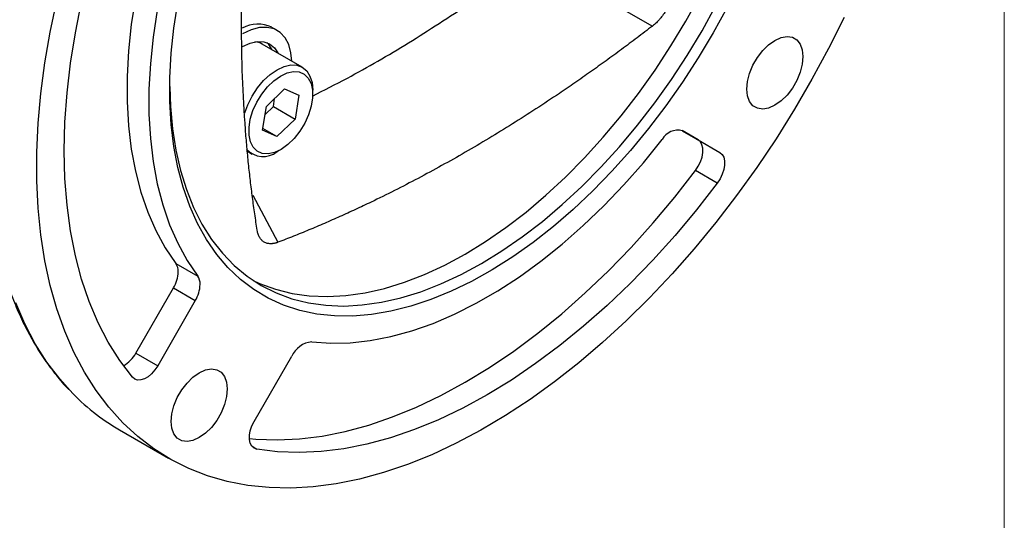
# Model space of a CAD drawing. Header units: inches. Extents: x 0 to 51, y 0 to 33.
# Tile 9 of 15: x 46 to 51, y 7.9 to 10.5. Entities that reach past the tile are written whole.
import ezdxf

# ---------------------------------------------------------------- set-up
doc = ezdxf.new("R2010")
doc.units = ezdxf.units.IN
doc.header["$LTSCALE"] = 3
doc.header["$MEASUREMENT"] = 0
doc.linetypes.add('SLD-Solid', pattern=[0])
doc.layers.add('SLD-DEFPOINTS', color=7, linetype='Continuous')

# ---------------------------------------------------------------- blocks, each defined once
blk = doc.blocks.new('Block2')
at = {"color": 7, "linetype": 'SLD-Solid', "lineweight": 18}
blk.add_line((51, 0), (51, 33), dxfattribs=at)

msp = doc.modelspace()

# ---------------------------------------------------------------- linework, layer by layer
for p, q in [((48.7903, 10.6897), (49.2048, 10.4533)), ((47.2902, 10.4305), (47.2624, 10.4465)), ((47.4178, 10.2432), (47.2132, 10.3613)), ((47.2344, 10.0434), (47.3273, 10.1332)), ((47.3273, 10.1332), (47.4008, 10.1008)), ((47.4008, 10.1008), (47.3814, 9.9788)), ((47.4708, 10.1051), (47.4708, 10.126)), ((47.2701, 10.043), (47.2766, 10.0842)), ((47.2151, 9.9214), (47.2344, 10.0434)), ((47.2279, 10.0023), (47.2701, 10.043)), ((47.2701, 10.043), (47.3814, 9.9788)), ((47.3814, 9.9788), (47.2886, 9.889)), ((47.2886, 9.889), (47.2151, 9.9214)), ((47.2886, 9.889), (47.2166, 9.9306)), ((49.4375, 9.8725), (49.356, 9.9195)), ((49.357, 9.919), (49.5489, 9.8082)), ((49.4375, 9.8725), (49.5489, 9.8082)), ((47.1375, 9.814), (47.1619, 9.7999)), ((47.2899, 9.8126), (47.308, 9.8231)), ((49.5353, 9.6513), (49.4239, 9.7155)), ((47.1655, 9.59), (47.2935, 9.3499)), ((46.7728, 9.2421), (46.8842, 9.1779)), ((46.5686, 8.7846), (46.7605, 9.1168)), ((46.7605, 9.1168), (46.8718, 9.0526)), ((46.8718, 9.0526), (46.68, 8.7203)), ((46.5686, 8.7846), (46.68, 8.7203)), ((47.1721, 8.4361), (47.3639, 8.7684)), ((46.4851, 8.3927), (46.7356, 8.2481)), ((47.1611, 8.309), (47.1857, 8.2949))]:
    msp.add_line(p, q)
at = {"flags": 128}
for points in [[(46.5509, 8.6615), (46.4863, 8.7467), (46.4279, 8.8395), (46.3759, 8.9398), (46.3305, 9.0471), (46.2918, 9.1611), (46.26, 9.2813), (46.2351, 9.4075), (46.2173, 9.5392), (46.2066, 9.6759), (46.203, 9.8172), (46.2066, 9.9627), (46.2173, 10.1118), (46.2351, 10.264), (46.26, 10.4189), (46.2918, 10.5759), (46.3305, 10.7346), (46.3759, 10.8943), (46.4279, 11.0546), (46.4863, 11.2149), (46.5509, 11.3747)], [(46.7728, 11.3074), (46.7186, 11.1648), (46.6707, 11.0221), (46.6292, 10.8798), (46.5944, 10.7385), (46.5663, 10.5988), (46.5452, 10.4613), (46.5311, 10.3265), (46.524, 10.195), (46.524, 10.0673), (46.5311, 9.944), (46.5452, 9.8255), (46.5663, 9.7123), (46.5944, 9.605), (46.6292, 9.5039), (46.6707, 9.4095), (46.7186, 9.3221), (46.7728, 9.2421)], [(46.8842, 11.2431), (46.83, 11.1005), (46.782, 10.9578), (46.7406, 10.8155), (46.7057, 10.6742), (46.6777, 10.5345), (46.6566, 10.397), (46.6425, 10.2622), (46.6354, 10.1307), (46.6354, 10.003), (46.6425, 9.8797), (46.6566, 9.7612), (46.6777, 9.6481), (46.7057, 9.5407), (46.7406, 9.4396), (46.782, 9.3452), (46.83, 9.2578), (46.8842, 9.1779)], [(47.1668, 9.1556), (47.2001, 9.1401), (47.2806, 9.1103), (47.3652, 9.0892), (47.4536, 9.0767), (47.5455, 9.073), (47.6403, 9.0782), (47.7377, 9.0921), (47.8374, 9.1147), (47.9388, 9.1459), (48.0415, 9.1856), (48.1451, 9.2337), (48.2491, 9.2898), (48.3532, 9.3538), (48.4568, 9.4254), (48.5595, 9.5043), (48.6609, 9.5901), (48.7605, 9.6825), (48.858, 9.7811), (48.9528, 9.8855), (49.0446, 9.9952), (49.133, 10.1097), (49.2177, 10.2286), (49.2982, 10.3513), (49.3741, 10.4774), (49.4453, 10.6062)], [(50.1821, 10.4964), (50.1029, 10.3382), (50.0184, 10.1822), (49.9291, 10.0288), (49.835, 9.8785), (49.7366, 9.7317), (49.634, 9.5889), (49.5276, 9.4505), (49.4178, 9.3169), (49.3048, 9.1885), (49.1889, 9.0657), (49.0706, 8.9488), (48.9502, 8.8383), (48.8281, 8.7344), (48.7045, 8.6375), (48.5799, 8.5478), (48.4546, 8.4656), (48.3291, 8.3911), (48.2037, 8.3246), (48.0787, 8.2663), (47.9546, 8.2164), (47.8316, 8.1749), (47.7103, 8.1421), (47.5909, 8.1179), (47.4738, 8.1026), (47.3593, 8.0961), (47.2479, 8.0984), (47.1397, 8.1096), (47.0352, 8.1296), (46.9347, 8.1584), (46.8384, 8.1958), (46.7466, 8.2418), (46.6597, 8.2962), (46.5778, 8.3589), (46.5013, 8.4296), (46.4303, 8.5082), (46.3651, 8.5944), (46.3058, 8.688), (46.2527, 8.7886), (46.2058, 8.8961), (46.1654, 9.01), (46.1315, 9.1301), (46.1043, 9.2559), (46.0838, 9.3871), (46.0701, 9.5233), (46.0633, 9.6641), (46.0633, 9.8091), (46.0701, 9.9578), (46.0838, 10.1098), (46.1043, 10.2646), (46.1315, 10.4219), (46.1654, 10.581)], [(46.7417, 10.1444), (46.7451, 10.0422), (46.7553, 9.9284), (46.7722, 9.8196), (46.7959, 9.7161), (46.8261, 9.6185), (46.8628, 9.5272), (46.9057, 9.4425), (46.9548, 9.3648), (47.0098, 9.2944), (47.0704, 9.2317), (47.1365, 9.1769), (47.2077, 9.1302), (47.2836, 9.0919), (47.3641, 9.0621), (47.4487, 9.0409), (47.5372, 9.0285), (47.629, 9.0248), (47.7238, 9.03), (47.8212, 9.0439), (47.9209, 9.0665), (48.0223, 9.0977), (48.125, 9.1374), (48.2286, 9.1855), (48.3327, 9.2416), (48.4367, 9.3056), (48.5403, 9.3772), (48.643, 9.4561), (48.7444, 9.5419), (48.8441, 9.6343), (48.9415, 9.7329), (49.0363, 9.8373), (49.1282, 9.947), (49.2166, 10.0615), (49.3012, 10.1804), (49.3817, 10.3031), (49.4577, 10.4291), (49.5288, 10.558)], [(49.5855, 10.5478), (49.5144, 10.4178), (49.4385, 10.2905), (49.3581, 10.1664), (49.2734, 10.046), (49.185, 9.93), (49.0931, 9.8187), (48.9981, 9.7126), (48.9005, 9.6121), (48.8005, 9.5178), (48.6988, 9.4299), (48.5956, 9.3489), (48.4914, 9.2751), (48.3867, 9.2087), (48.2819, 9.1502), (48.1774, 9.0997), (48.0737, 9.0574), (47.9711, 9.0235), (47.8702, 8.9981), (47.7714, 8.9815), (47.675, 8.9735), (47.5815, 8.9743), (47.4913, 8.9839), (47.4047, 9.0022), (47.3222, 9.0291), (47.2439, 9.0646), (47.1704, 9.1085), (47.1019, 9.1605), (47.0386, 9.2205), (46.9809, 9.2883), (46.929, 9.3635), (46.883, 9.4458), (46.8433, 9.5349), (46.81, 9.6304), (46.7831, 9.7319), (46.7628, 9.839), (46.7493, 9.9513), (46.7425, 10.0682), (46.7425, 10.1892), (46.7493, 10.314), (46.7628, 10.4418), (46.7831, 10.5723)], [(47.3635, 10.2745), (47.3598, 10.3163), (47.3485, 10.3585), (47.33, 10.3935), (47.305, 10.4204), (47.2741, 10.4382), (47.2383, 10.4465), (47.1987, 10.4449), (47.1566, 10.4336), (47.1131, 10.4129)], [(47.1111, 10.3475), (47.1131, 10.3486), (47.1511, 10.3663), (47.1876, 10.3746), (47.2213, 10.3732), (47.2508, 10.3623), (47.2751, 10.3422), (47.2921, 10.3157)], [(47.2643, 10.3318), (47.2472, 10.3582), (47.2362, 10.3691)], [(49.9726, 10.2973), (49.969, 10.2584), (49.9584, 10.2173), (49.9413, 10.1761), (49.9186, 10.1367), (49.8915, 10.1013), (49.8611, 10.0716), (49.8292, 10.049), (49.7973, 10.0347), (49.767, 10.0295), (49.7399, 10.0335), (49.7172, 10.0466), (49.7001, 10.0682), (49.6895, 10.097), (49.6859, 10.1318), (49.6895, 10.1707), (49.7001, 10.2118), (49.7172, 10.2531), (49.7399, 10.2924), (49.767, 10.3278), (49.7973, 10.3576), (49.8292, 10.3801), (49.8611, 10.3944), (49.8915, 10.3996), (49.9186, 10.3956), (49.9413, 10.3825), (49.9584, 10.361), (49.969, 10.3321), (49.9726, 10.2973)], [(47.1241, 10.0097), (47.1394, 10.0508), (47.1619, 10.0954), (47.1893, 10.1373), (47.2206, 10.1746), (47.2545, 10.2061), (47.2898, 10.2305), (47.3251, 10.2469), (47.3591, 10.2546), (47.3904, 10.2533), (47.4178, 10.2432), (47.4403, 10.2245), (47.457, 10.198), (47.4673, 10.1648), (47.4708, 10.126)], [(47.1857, 10.0649), (47.2108, 10.106), (47.2401, 10.1429), (47.2723, 10.1741), (47.3062, 10.1981), (47.3401, 10.214), (47.3725, 10.221), (47.4022, 10.2189), (47.4278, 10.2076), (47.4481, 10.1878), (47.4623, 10.1602), (47.4697, 10.1262), (47.4701, 10.0871), (47.4633, 10.0447), (47.4498, 10.0008), (47.4301, 9.9573)], [(47.4301, 9.9573), (47.4051, 9.9163), (47.3758, 9.8793), (47.3435, 9.8481), (47.3097, 9.8241), (47.2758, 9.8082), (47.2433, 9.8012), (47.2136, 9.8033), (47.1881, 9.8146), (47.1678, 9.8344), (47.1536, 9.862), (47.1462, 9.896), (47.1458, 9.9351), (47.1525, 9.9775), (47.166, 10.0214), (47.1857, 10.0649)], [(47.4663, 8.8417), (47.5626, 8.8347), (47.6623, 8.8369), (47.7648, 8.8482), (47.8697, 8.8686), (47.9767, 8.8979), (48.0852, 8.9362), (48.1949, 8.9832), (48.3052, 9.0387), (48.4158, 9.1025), (48.5261, 9.1744), (48.6358, 9.254), (48.7443, 9.3411), (48.8513, 9.4352), (48.9562, 9.536), (49.0587, 9.6431), (49.1584, 9.7559), (49.2547, 9.8742)], [(49.4239, 9.7155), (49.4383, 9.7374), (49.4497, 9.7609), (49.4575, 9.7848), (49.4615, 9.808), (49.4614, 9.8294), (49.4572, 9.8478), (49.4491, 9.8624), (49.4375, 9.8725)], [(49.5489, 9.8082), (49.5605, 9.7981), (49.5685, 9.7835), (49.5728, 9.7651), (49.5729, 9.7438), (49.5689, 9.7205), (49.561, 9.6966), (49.5496, 9.6731), (49.5353, 9.6513)], [(47.1478, 8.3489), (47.1804, 8.3458), (47.2901, 8.3416), (47.4029, 8.3467), (47.5185, 8.361), (47.6365, 8.3845), (47.7566, 8.4171), (47.8783, 8.4586), (48.0012, 8.509), (48.125, 8.5681), (48.2491, 8.6356), (48.3733, 8.7114), (48.4971, 8.7952), (48.62, 8.8868), (48.7417, 8.9857), (48.8618, 9.0918), (48.9798, 9.2046), (49.0954, 9.3238), (49.2082, 9.449), (49.3179, 9.5797), (49.4239, 9.7155)], [(49.5353, 9.6513), (49.4292, 9.5154), (49.3196, 9.3847), (49.2068, 9.2595), (49.0911, 9.1403), (48.9731, 9.0275), (48.853, 8.9215), (48.7313, 8.8225), (48.6084, 8.7309), (48.4847, 8.6471), (48.3605, 8.5713), (48.2363, 8.5038), (48.1126, 8.4447), (47.9896, 8.3943), (47.8679, 8.3528), (47.7479, 8.3202), (47.6298, 8.2967), (47.5142, 8.2824), (47.4014, 8.2774), (47.2918, 8.2815), (47.1857, 8.2949)], [(46.2324, 8.5933), (46.1798, 8.6528), (46.1145, 8.739), (46.0552, 8.8326), (46.0021, 8.9333), (45.9553, 9.0407)], [(46.68, 8.7203), (46.6655, 8.6986), (46.6488, 8.6796), (46.6307, 8.6643), (46.6122, 8.6534), (46.5941, 8.6476), (46.5773, 8.647), (46.5626, 8.6517), (46.5509, 8.6615)], [(47.0351, 8.6016), (47.0315, 8.5626), (47.0209, 8.5215), (47.0038, 8.4803), (46.9811, 8.441), (46.954, 8.4055), (46.9236, 8.3758), (46.8917, 8.3532), (46.8598, 8.339), (46.8295, 8.3337), (46.8024, 8.3377), (46.7797, 8.3509), (46.7626, 8.3724), (46.752, 8.4013), (46.7484, 8.436), (46.752, 8.4749), (46.7626, 8.5161), (46.7797, 8.5573), (46.8024, 8.5966), (46.8295, 8.632), (46.8598, 8.6618), (46.8917, 8.6843), (46.9236, 8.6986), (46.954, 8.7039), (46.9811, 8.6998), (47.0038, 8.6867), (47.0209, 8.6652), (47.0315, 8.6363), (47.0351, 8.6016)], [(47.1857, 8.2949), (47.1714, 8.3002), (47.16, 8.3105), (47.1521, 8.3253), (47.1481, 8.344), (47.1482, 8.3655), (47.1524, 8.3887), (47.1605, 8.4127), (47.1721, 8.4361)]]:
    msp.add_lwpolyline(points, dxfattribs=at)
for centre, radius, start, end in [((47.1909, 10.2942), 0.1683, 64.8511, 118.2561), ((47.1681, 10.2817), 0.0915, 60.4667, 85.1871), ((49.334, 9.8322), 0.0897, 75.1389, 152.1285), ((47.2185, 9.8994), 0.1124, 220.9848, 309.382), ((46.6146, 9.205), 0.1704, 328.8562, 358.0436), ((46.7137, 9.2023), 0.0712, 357.4341, 33.9625), ((46.8251, 9.1381), 0.0712, 357.4341, 33.9625), ((46.726, 9.1407), 0.1704, 328.8562, 358.0436), ((47.477, 8.7187), 0.1235, 94.9862, 156.2938), ((46.4236, 8.8632), 0.165, 299.6776, 331.5259), ((47.0448, 9.3575), 1.1153, 223.2477, 239.8799)]:
    msp.add_arc(centre, radius, start, end)
for points, knots in [([(46.4704, 12.1539), (46.4416, 12.103), (46.4014, 12.0319), (46.3453, 11.9255), (46.2993, 11.8349), (46.2469, 11.7259), (46.1947, 11.6108), (46.1433, 11.4895), (46.0936, 11.3639), (46.0466, 11.2351), (46.0027, 11.1039), (45.9624, 10.9711), (45.926, 10.8374), (45.8939, 10.7033), (45.8662, 10.5694), (45.8431, 10.4361), (45.8248, 10.3038), (45.8114, 10.173), (45.8029, 10.044), (45.7995, 9.9172), (45.8012, 9.7929), (45.8081, 9.6715), (45.8201, 9.5531), (45.8372, 9.4382), (45.8596, 9.327), (45.8871, 9.2197), (45.9198, 9.1166), (45.9576, 9.0179), (46.0006, 8.9239), (46.0488, 8.8347), (46.102, 8.7505), (46.1609, 8.6722), (46.2026, 8.6214), (46.2259, 8.5986), (46.2265, 8.598)], [0, 0, 0, 0, 0.038675, 0.0540658, 0.079638, 0.1061286, 0.1344965, 0.1640569, 0.1945337, 0.2257065, 0.2574186, 0.2895544, 0.3220268, 0.3547694, 0.387731, 0.4208714, 0.4541591, 0.4875693, 0.5210828, 0.5546848, 0.5883645, 0.6221147, 0.655931, 0.6898118, 0.7237587, 0.7577768, 0.7918744, 0.8260633, 0.8603594, 0.894783, 0.9293596, 0.9641198, 0.9991005, 1, 1, 1, 1]), ([(47.1879, 9.4109), (47.1857, 9.4248), (47.1814, 9.4526), (47.1751, 9.4945), (47.1691, 9.5367), (47.1635, 9.579), (47.158, 9.6216), (47.1529, 9.6643), (47.148, 9.7073), (47.1434, 9.7504), (47.1391, 9.7938), (47.1351, 9.8373), (47.1313, 9.8811), (47.122, 9.9985), (47.1111, 10.1924), (47.1061, 10.4671), (47.1111, 10.7477), (47.1229, 10.97), (47.135, 11.1304), (47.1433, 11.2269), (47.1528, 11.3239), (47.1633, 11.4215), (47.1749, 11.5194), (47.1836, 11.5851), (47.1879, 11.6179)], [0, 0, 0, 0, 0.020806, 0.041607, 0.062405, 0.083199, 0.103992, 0.124783, 0.145575, 0.166368, 0.187163, 0.207961, 0.228763, 0.249571, 0.374782, 0.500001, 0.625212, 0.750431, 0.792038, 0.83363, 0.875214, 0.916798, 0.958391, 1, 1, 1, 1]), ([(49.3104, 10.6361), (49.31, 10.6337), (49.3093, 10.629), (49.308, 10.6218), (49.3065, 10.6145), (49.3047, 10.6073), (49.3027, 10.6), (49.3005, 10.5927), (49.296, 10.5793), (49.2881, 10.5597), (49.2752, 10.5347), (49.26, 10.511), (49.2458, 10.4927), (49.2337, 10.4794), (49.2244, 10.47), (49.2147, 10.4612), (49.2081, 10.4559), (49.2048, 10.4533)], [0, 0, 0, 0, 0.036223, 0.072156, 0.107863, 0.14341, 0.178861, 0.214284, 0.249747, 0.374737, 0.499192, 0.6237, 0.748927, 0.811223, 0.873593, 0.9364, 1, 1, 1, 1]), ([(47.469, 10.096), (47.5285, 10.1259), (47.6919, 10.208), (47.96, 10.3641), (48.1678, 10.5), (48.2717, 10.568)], [0, 0, 0, 0, 0.222603, 0.6113423, 1, 1, 1, 1]), ([(49.2048, 10.4533), (49.1916, 10.4431), (49.1654, 10.4229), (49.1259, 10.3929), (49.0864, 10.3632), (49.0469, 10.3339), (49.0074, 10.3048), (48.9678, 10.276), (48.9281, 10.2475), (48.8885, 10.2193), (48.8488, 10.1914), (48.809, 10.1638), (48.7693, 10.1365), (48.6629, 10.0643), (48.4896, 9.9517), (48.2491, 9.807), (48.0087, 9.674), (47.8221, 9.5799), (47.6892, 9.5172), (47.6098, 9.481), (47.5305, 9.4461), (47.4513, 9.4126), (47.3723, 9.3804), (47.3198, 9.3601), (47.2935, 9.3499)], [0, 0, 0, 0, 0.020806, 0.041607, 0.062405, 0.083199, 0.103992, 0.124783, 0.145575, 0.166368, 0.187163, 0.207961, 0.228763, 0.249571, 0.374782, 0.500001, 0.625212, 0.750431, 0.792038, 0.83363, 0.875214, 0.916798, 0.958391, 1, 1, 1, 1]), ([(47.2935, 9.3499), (47.2916, 9.3492), (47.2878, 9.3478), (47.2822, 9.3461), (47.2768, 9.3447), (47.2714, 9.3436), (47.2661, 9.3429), (47.2609, 9.3424), (47.2515, 9.3422), (47.2385, 9.3438), (47.2233, 9.3499), (47.2103, 9.36), (47.2016, 9.3714), (47.1961, 9.3821), (47.1926, 9.391), (47.1898, 9.4005), (47.1886, 9.4074), (47.1879, 9.4109)], [0, 0, 0, 0, 0.036223, 0.072156, 0.107863, 0.14341, 0.178861, 0.214284, 0.249747, 0.374737, 0.499192, 0.6237, 0.748927, 0.811223, 0.873593, 0.9364, 1, 1, 1, 1])]:
    msp.add_open_spline(points, degree=3, knots=knots)

# ---------------------------------------------------------------- block references
at = {"layer": 'SLD-DEFPOINTS'}
msp.add_blockref('Block2', (0, 0), dxfattribs=at)

doc.saveas('drawing.dxf')
